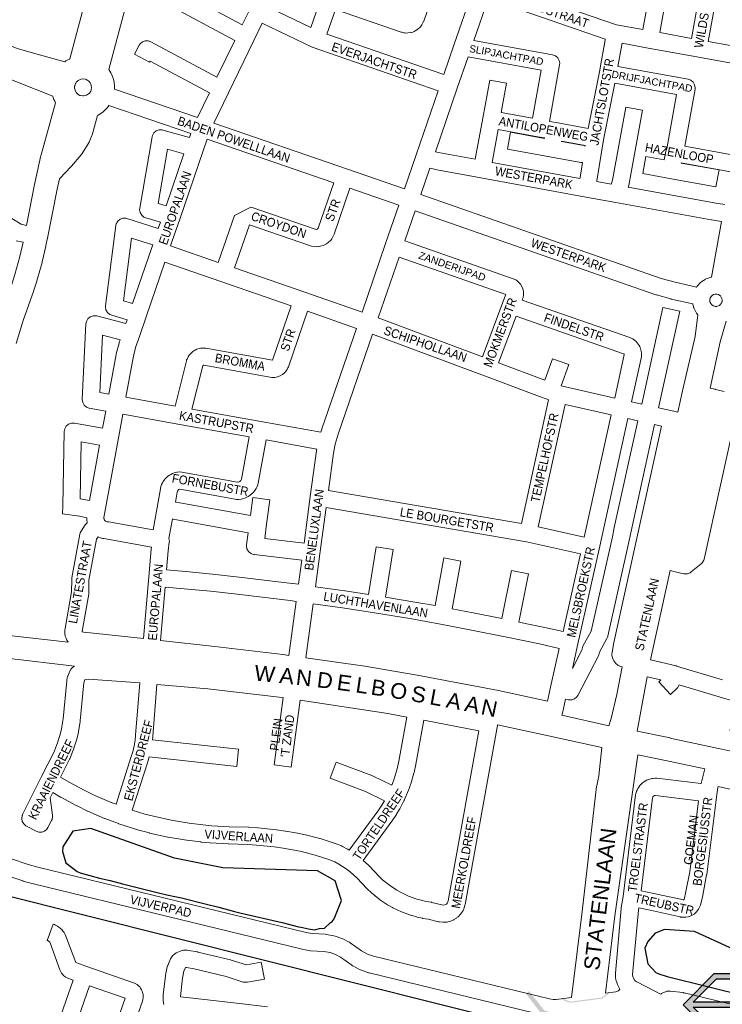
# Model space of a CAD drawing. Header units: metres. Extents: x 123817 to 142006, y 393105 to 406084.
# Tile 80 of 138: x 131212 to 131824, y 397422 to 398279. Entities that reach past the tile are written whole.
import ezdxf
from ezdxf.enums import TextEntityAlignment as Align

# ---------------------------------------------------------------- set-up
doc = ezdxf.new("R2010")
doc.units = ezdxf.units.M
doc.header["$MEASUREMENT"] = 0
doc.styles.add('Style-Arial', font='arial.ttf')

# ---------------------------------------------------------------- blocks, each defined once
blk = doc.blocks.new('NS055_2')
at = {"lineweight": 30}
h = blk.add_hatch(color=5, dxfattribs=at)
h.paths.add_polyline_path([(-19.72, 0), (-31.72, 12), (-19.72, 24), (-5.62, 24), (5.38, 13), (22.28, 13), (11.28, 24), (14.11, 24), (26.11, 12), (14.11, 0), (0, 0), (-11, 11), (-27.89, 11), (-16.89, 0)])
h.paths.add_polyline_path([(0.83, 2), (-10.17, 13), (-27.89, 13), (-18.89, 22), (-6.44, 22), (4.56, 11), (22.28, 11), (13.28, 2)], flags=17)
at = {"color": 5, "lineweight": 30}
for p, q in [((-31.72, 12), (-19.72, 24)), ((-19.72, 24), (-5.62, 24)), ((5.38, 13), (-5.62, 24)), ((22.28, 13), (11.28, 24)), ((11.28, 24), (14.11, 24)), ((26.11, 12), (14.11, 24)), ((-31.72, 12), (-19.72, 0)), ((5.38, 13), (22.28, 13)), ((14.11, 0), (26.11, 12)), ((-27.89, 11), (-11, 11)), ((-27.89, 11), (-16.89, 0)), ((-11, 11), (0, 0)), ((-19.72, 0), (-16.89, 0)), ((0, 0), (14.11, 0))]:
    blk.add_line(p, q, dxfattribs=at)
at = {"color": 5, "lineweight": 30, "flags": 128}
blk.add_lwpolyline([(-10.17, 13), (-27.89, 13), (-18.89, 22), (-6.44, 22), (4.56, 11), (22.28, 11), (13.28, 2), (0.83, 2)], close=True, dxfattribs=at)
blk = doc.blocks.new('gg0-viaduct_61')
at = {"linetype": 'Continuous', "lineweight": 0}
blk.add_hatch(color=7, dxfattribs=at).paths.add_polyline_path([(-55.76, -16.89), (-58, -14), (-40, 0), (40, 0), (58, -14), (55.76, -16.89), (38.75, -3.66), (-38.75, -3.66)])
blk = doc.blocks.new('gg0-viaduct_124')
at = {"linetype": 'Continuous', "lineweight": 0}
blk.add_hatch(color=7, dxfattribs=at).paths.add_polyline_path([(-55.8, -16.9), (-58, -14), (-40, 0), (40, 0), (58, -14), (55.8, -16.9), (38.7, -3.7), (-38.7, -3.7)])

msp = doc.modelspace()

# ---------------------------------------------------------------- linework, layer by layer
msp.add_line((131682.33, 397395.66), (130187.52, 397770.4))
at = {"color": 40, "linetype": 'Continuous', "lineweight": 0, "flags": 128}
for points in [[(131334.03, 398566.32), (131334.2, 398565.23), (131334.68, 398563.39), (131334.78, 398563.13), (131336.13, 398559.72), (131337.14, 398557.8), (131338.03, 398556.49), (131255.16, 398245.12), (131254.88, 398245.01), (131253.59, 398244.38), (131253.44, 398244.3), (131251.84, 398243.34), (131250.95, 398242.74), (131250.88, 398242.68), (131226.65, 398249.23), (131209.32, 398254.19), (131202.93, 398256.79), (131189.28, 398262.98), (131182.8, 398266.22), (131169.73, 398273.4), (131132.83, 398296.14), (131069.6, 398335.28)], [(131376.94, 398550.16), (131374.01, 398548.15), (131373.35, 398547.74), (131372.59, 398547.34), (131372.15, 398547.13), (131289.32, 398235.9), (131290.19, 398234.57), (131290.96, 398233.16), (131292.48, 398229.76), (131292.74, 398229.1), (131293.01, 398228.25), (131293.49, 398226.44), (131293.78, 398224.86), (131294.15, 398221.15), (131294.19, 398220.17), (131294.13, 398219.01), (131294.11, 398218.87)], [(131217.54, 398100.24), (131224.55, 398135.7), (131224.59, 398135.89), (131227.18, 398147.79), (131230.08, 398161.12), (131230.22, 398161.69), (131242.88, 398206.97), (131242.13, 398208.27), (131241.45, 398209.72), (131240.79, 398211.46), (131240.74, 398211.59), (131240.43, 398212.7), (131192.43, 398231.59), (131191.97, 398231.79), (131177.71, 398238.25), (131177.36, 398238.41), (131170.29, 398241.95), (131169.94, 398242.13), (131168.84, 398242.74)], [(131266.98, 398212.89), (131266.45, 398212.9), (131264.39, 398213.28), (131264.06, 398213.4), (131262.49, 398214.28), (131261.01, 398215.62), (131260.92, 398215.73), (131259.86, 398217.56), (131259.77, 398217.8), (131259.4, 398219.61), (131259.4, 398219.78), (131259.4, 398219.78), (131259.4, 398219.79), (131259.43, 398221.46), (131259.47, 398221.72), (131260.16, 398223.72), (131260.33, 398224.03), (131261.12, 398225.1), (131262.11, 398226.1), (131262.59, 398226.47), (131263.05, 398226.74), (131264.97, 398227.51), (131267.19, 398227.67), (131268.86, 398227.41), (131269.47, 398227.2), (131271.02, 398226.34), (131271.66, 398225.77), (131271.66, 398225.77), (131271.66, 398225.77), (131272.4, 398225.12), (131272.74, 398224.71), (131273.02, 398224.27), (131273.89, 398222.34), (131273.95, 398222.09), (131274.14, 398220.25), (131273.92, 398218.41), (131273.8, 398217.99), (131273.44, 398217.13), (131272.33, 398215.42), (131271.97, 398215.03), (131271.58, 398214.68), (131269.79, 398213.54), (131269.56, 398213.44), (131268.75, 398213.24), (131267.5, 398212.93), (131266.98, 398212.89)], [(131289.21, 398204.69), (131288.66, 398203.84), (131287.93, 398202.86), (131287.68, 398202.57), (131286.42, 398201.19), (131285.66, 398200.43), (131284.26, 398199.19), (131282.98, 398198.23), (131279.83, 398196.23), (131279.47, 398196.01), (131279.46, 398196), (131274.97, 398179.8), (131274.73, 398179.05), (131274.55, 398178.6), (131272.03, 398172.6), (131271.24, 398171.09), (131265.91, 398162.74), (131265.14, 398161.69), (131265.05, 398161.59), (131256.62, 398151.81), (131256.28, 398151.43), (131246.12, 398140.79), (131244.15, 398131.73), (131235.7, 398088.98), (131235.7, 398088.98), (131235.7, 398088.98), (131234.43, 398082.55), (131234.36, 398082.24), (131231.16, 398068.36), (131231.04, 398067.92), (131226.59, 398051.95), (131226.49, 398051.61), (131223.97, 398043.71), (131223.88, 398043.42), (131214.66, 398017.26), (131208.55, 397997.3)], [(131214.59, 398085.53), (131211.72, 398073.07), (131207.38, 398057.5), (131204.96, 398049.93), (131195.73, 398023.71), (131195.6, 398023.32), (131189.35, 398002.93), (131189.22, 398002.47), (131180.44, 397968.01), (131180.33, 397967.53), (131176.57, 397949), (131176.54, 397948.86), (131142, 397764.72), (131139.47, 397754.25), (131139.19, 397752.03), (131139.16, 397749.89)], [(131202.33, 397743.14), (131253.92, 397737.21)], [(131259.23, 397716.47), (131200.25, 397723.24), (131157.41, 397726.48), (131156.43, 397726.6), (131153.53, 397727.66)], [(131724.78, 397664.57), (131683.83, 397673.58)], [(131627.75, 397665.44), (131672.16, 397655.67), (131672.17, 397655.67), (131672.17, 397655.67), (131718.46, 397645.48), (131715.84, 397620.96), (131714.14, 397612.28), (131714.03, 397611.52), (131701.37, 397502.71), (131692.21, 397427.97)], [(131749.22, 397659.69), (131777.98, 397653.86), (131778.08, 397653.84), (131820.3, 397644.84), (131820.31, 397644.84), (131820.38, 397644.82), (131901.45, 397626.82)], [(131721.68, 397431.72), (131729.93, 397499.06), (131749.95, 397639.13), (131773.96, 397634.27), (131808.32, 397626.94)]]:
    msp.add_lwpolyline(points, dxfattribs=at)
at = {"color": 9, "linetype": 'Continuous', "lineweight": 0, "flags": 128}
for points in [[(131465.25, 398272.52), (131429.29, 398289.71), (131437.5, 398306.7), (131437.5, 398306.7), (131437.5, 398306.7), (131459.46, 398352.18), (131459.66, 398352.59), (131489.25, 398342.4), (131474.78, 398300.25), (131465.25, 398272.52)], [(131796.57, 398263.06), (131768.99, 398268.06), (131777.32, 398313.81), (131777.32, 398313.81), (131777.32, 398313.81), (131781.98, 398339.41), (131809.57, 398334.42), (131796.57, 398263.06)], [(131850.13, 398253.33), (131811.33, 398260.39), (131825.67, 398339.12)], [(131754.23, 398270.73), (131731.34, 398274.87), (131668.69, 398296.43), (131678.2, 398324.23), (131761.22, 398309.12), (131754.23, 398270.73)], [(131338.71, 398310.47), (131405.39, 398274.74), (131412.51, 398289.45)], [(131580.93, 398231.55), (131479.13, 398266.76), (131486.52, 398288.28), (131543.74, 398268.51), (131544.3, 398268.34), (131545.53, 398268.02), (131546.1, 398267.9), (131546.7, 398267.82), (131547.95, 398267.7), (131549.73, 398267.74), (131552.22, 398268.1), (131552.46, 398268.13), (131553.93, 398268.55), (131555.11, 398269.02), (131556.08, 398269.49), (131556.67, 398269.87), (131558.73, 398271.32), (131560.04, 398272.52), (131560.87, 398273.47), (131560.97, 398273.58), (131561.86, 398274.9), (131563, 398277.08), (131563.41, 398278), (131563.46, 398278.14), (131575.32, 398312.74)], [(131605.35, 398302.38), (131590.01, 398257.95), (131590.01, 398257.95), (131590.01, 398257.95), (131580.93, 398231.55)], [(131706.81, 398184.62), (131678.67, 398189.72), (131672.92, 398190.76), (131681.78, 398240.01), (131681.9, 398241.33), (131681.45, 398243.9), (131680.15, 398246.15), (131678.15, 398247.83), (131675.75, 398248.71), (131607.04, 398261.31), (131619.53, 398297.5), (131656.73, 398284.69), (131656.73, 398284.69), (131656.73, 398284.69), (131721.44, 398262.42), (131721.19, 398259.71), (131717.67, 398240.91), (131717.63, 398240.71), (131716.55, 398233.93), (131706.81, 398184.62)], [(131294.11, 398218.87), (131366.35, 398194.05), (131376.84, 398215.73), (131325.33, 398243.33), (131324.73, 398242.21), (131311.5, 398249.29), (131315.65, 398257.03), (131316.52, 398258.31), (131318.51, 398259.98), (131320.96, 398260.87), (131323.56, 398260.87), (131325.8, 398260.1), (131383.38, 398229.25), (131398.85, 398261.23), (131338.23, 398293.71)], [(131546.63, 398131.96), (131556.82, 398161.49), (131576.05, 398217.37), (131467.15, 398255.03), (131466.64, 398255.27), (131466.37, 398255.35), (131422.76, 398276.2), (131415.49, 398261.17), (131393.47, 398215.68), (131393.47, 398215.68), (131380.63, 398189.14), (131497, 398149.09), (131497, 398149.09), (131497.01, 398149.09), (131546.63, 398131.96)], [(131833.43, 398161.45), (131790.8, 398169.23), (131799.77, 398218.76), (131799.89, 398220.1), (131799.43, 398222.66), (131798.13, 398224.92), (131796.14, 398226.59), (131793.74, 398227.48), (131732.51, 398238.67), (131735.99, 398257.3), (131736.09, 398257.99), (131736.16, 398258.76), (131758.93, 398254.63), (131758.93, 398254.63), (131758.93, 398254.63), (131801.26, 398246.97), (131847.45, 398238.57), (131842.47, 398211.15), (131842.47, 398211.15), (131842.47, 398211.15), (131833.43, 398161.45)], [(131608.39, 398157.76), (131614.91, 398193.65), (131620.93, 398226.74), (131635.69, 398224.06), (131631.01, 398198.35), (131658.16, 398193.43), (131665.7, 398235.3), (131602.1, 398246.97), (131592.67, 398219.57), (131573.64, 398164.3), (131576.24, 398163.63), (131608.39, 398157.76)], [(131217.54, 398100.24), (131212.78, 398101.19), (131192.62, 398113.59), (131131.53, 398152.02), (131117.81, 398160.66), (131168.01, 398240.55), (131168.71, 398241.98), (131168.84, 398242.74)], [(131830.75, 398146.69), (131787.65, 398154.56), (131787.63, 398154.49), (131820.68, 398148.5), (131818.01, 398133.74), (131777.59, 398141.06), (131777.59, 398141.06), (131754.28, 398145.29), (131756.95, 398160.04), (131772.87, 398157.16), (131774.22, 398164.62), (131774.55, 398165.86), (131775.13, 398166.86), (131783.67, 398214.07), (131729.86, 398223.91), (131720.12, 398174.59), (131714.32, 398139.07), (131714.16, 398138.36), (131726.78, 398136.08), (131727.77, 398139.68), (131739.35, 398203.22), (131754.11, 398200.53), (131742.47, 398136.66), (131742.32, 398136), (131741.6, 398133.39), (131816.48, 398119.77), (131825.59, 398118.36)], [(131289.21, 398204.69), (131360.67, 398180.14), (131359.52, 398176.79), (131336.28, 398183.24), (131335.58, 398183.4), (131332.97, 398183.4), (131330.52, 398182.51), (131328.53, 398180.84), (131327.23, 398178.58), (131326.88, 398177.29), (131316.17, 398115.14), (131316.3, 398115.22), (131316.06, 398113.86), (131316.51, 398111.3), (131317.82, 398109.04), (131319.81, 398107.37), (131321.49, 398106.65), (131334.18, 398103.01), (131332.32, 398097.58), (131304.98, 398106.22), (131304.02, 398106.45), (131301.42, 398106.45), (131298.97, 398105.56), (131296.97, 398103.89), (131295.67, 398101.63), (131295.28, 398100.02), (131286.33, 398030.04), (131286.45, 398030.12), (131286.27, 398029.09), (131286.72, 398026.53), (131288.02, 398024.27), (131290.02, 398022.6), (131291.69, 398021.88), (131305.05, 398018.05), (131303.93, 398014.77), (131278.65, 398021.3), (131278.07, 398021.42), (131275.47, 398021.42), (131273.02, 398020.53), (131271.03, 398018.86), (131269.72, 398016.6), (131269.28, 398014.41), (131266, 397948.92), (131266.07, 397948.97), (131265.99, 397948.54), (131266.45, 397945.97), (131267.75, 397943.72), (131269.74, 397942.04), (131272.11, 397941.17), (131286.5, 397938.47), (131283.81, 397923.6), (131259.2, 397927.92), (131256.6, 397927.92), (131254.15, 397927.03), (131252.15, 397925.36), (131250.85, 397923.1), (131250.4, 397920.69), (131249.04, 397856.04), (131248.89, 397848.99), (131263.56, 397846.91), (131269.98, 397845.69), (131269.96, 397844.8), (131269.99, 397844.8), (131269.96, 397844.63), (131270.04, 397843.51), (131270.32, 397841.69), (131270.41, 397841.3), (131269.15, 397840.15), (131268.61, 397839.42), (131265.09, 397834.01), (131264.33, 397832.49), (131264, 397831.27), (131257.05, 397793.23), (131256.93, 397791.96), (131256.82, 397781.07), (131251.06, 397749.06), (131250.95, 397748.16), (131250.84, 397746.27), (131250.91, 397746.28), (131250.83, 397745.84), (131250.96, 397744.43), (131251.32, 397742.57), (131251.64, 397741.42), (131251.91, 397740.77), (131252.77, 397738.94), (131253.8, 397737.34), (131253.85, 397737.28), (131253.92, 397737.21)], [(131699.35, 398141.06), (131699.58, 398141.89), (131701.71, 398154.94), (131700.33, 398154.94), (131700.3, 398154.95), (131673.28, 398159.84), (131636.4, 398166.52), (131639.07, 398181.28), (131668.56, 398175.94), (131668.62, 398176.29), (131662.88, 398177.33), (131628.33, 398183.59), (131623.14, 398155.06), (131699.35, 398141.06)], [(131384.44, 398068.02), (131398.53, 398108.76), (131398.58, 398108.88), (131412.92, 398116), (131414.06, 398115.71), (131469.03, 398096.82), (131470.07, 398096.64), (131470.67, 398096.82), (131471.22, 398097.34), (131471.41, 398097.79), (131485.03, 398137.35), (131374.86, 398175.27), (131371.41, 398165.24), (131350.93, 398105.6), (131344.13, 398085.79), (131344.13, 398085.79), (131342.93, 398082.31), (131384.44, 398068.02)], [(131704.06, 398169.31), (131702.97, 398169.71), (131683.32, 398173.27), (131683.38, 398173.62), (131704.15, 398169.86), (131704.06, 398169.31)], [(131339.06, 398117.21), (131332.09, 398119.21), (131340.26, 398166.57), (131354.64, 398162.58), (131339.06, 398117.21)], [(131801.06, 398046.41), (131801.82, 398047.52), (131802.11, 398047.85), (131804.31, 398050.18), (131805.75, 398051.37), (131808.45, 398053.09), (131808.73, 398053.25), (131810.14, 398053.88), (131813.18, 398054.89), (131814.04, 398055.1), (131822.89, 398103.6), (131814.09, 398104.96), (131813.94, 398104.99), (131813.9, 398104.99), (131730.84, 398120.1), (131703.32, 398125.08), (131703.32, 398125.08), (131703.3, 398125.08), (131613.07, 398141.66), (131573.29, 398148.92), (131572.77, 398149.04), (131568.74, 398150.07), (131560.81, 398127.05), (131770.38, 398054.04), (131782.52, 398050.65), (131801.06, 398046.41)], [(131509.72, 398024.69), (131460.05, 398042.01), (131460.04, 398042.01), (131460.02, 398042.02), (131398.63, 398063.14), (131411.61, 398100.69), (131464.71, 398082.44), (131465.84, 398082.15), (131465.84, 398082.15), (131468.49, 398081.68), (131470.23, 398081.58), (131471.68, 398081.67), (131472.54, 398081.77), (131473.41, 398081.97), (131476.01, 398082.76), (131477.59, 398083.45), (131477.62, 398083.46), (131478.87, 398084.19), (131480.27, 398085.24), (131482.23, 398087.12), (131482.8, 398087.73), (131483.35, 398088.47), (131484.13, 398089.67), (131484.7, 398090.73), (131485.27, 398092.04), (131485.45, 398092.49), (131485.5, 398092.61), (131499.21, 398132.46), (131541.75, 398117.78), (131530.29, 398084.48), (131530.29, 398084.48), (131530.29, 398084.48), (131509.72, 398024.69)], [(131784.78, 397937.65), (131788.99, 397956.09), (131799.8, 398003.45), (131802.19, 398022.27), (131800.99, 398023.82), (131800.03, 398025.42), (131798.74, 398028.36), (131798.56, 398028.81), (131798.3, 398029.69), (131797.94, 398031.25), (131797.87, 398031.75), (131779.01, 398036.07), (131778.66, 398036.15), (131766.12, 398039.65), (131765.67, 398039.79), (131555.92, 398112.87), (131546.9, 398086.66), (131642.12, 398053.4), (131643.4, 398052.81), (131643.63, 398052.67), (131644.55, 398052.09), (131646.13, 398050.78), (131647.59, 398049.16), (131647.78, 398048.94), (131649.02, 398046.85), (131649.82, 398044.82), (131649.88, 398044.66), (131650.29, 398042.83), (131650.4, 398041.74), (131650.44, 398041), (131650.32, 398039.69), (131649.94, 398037.54), (131649.6, 398036.29), (131649.58, 398036.22), (131649.17, 398035.13), (131742.83, 398002.47), (131743.47, 398002.21), (131744.8, 398001.61), (131745.45, 398001.28), (131745.93, 398000.98), (131746.97, 398000.27), (131748.41, 397998.97), (131750.22, 397996.88), (131750.29, 397996.8), (131751.14, 397995.55), (131751.62, 397994.67), (131752.07, 397993.66), (131752.27, 397993.02), (131752.91, 397990.59), (131753.16, 397988.82), (131753.19, 397987.56), (131753.19, 397987.41), (131753.02, 397985.81), (131744.46, 397946.56), (131753.44, 397944.57), (131771.8, 398028.79), (131786.46, 398025.59), (131768.08, 397941.34), (131781.21, 397938.44), (131781.21, 397938.44), (131781.21, 397938.44), (131784.78, 397937.65)], [(131214.59, 398085.53), (131208.52, 398086.75)], [(131309.92, 398032.25), (131302.02, 398034.52), (131309.02, 398089.21), (131327.44, 398083.39), (131326.31, 398080.09), (131326.31, 398080.09), (131326.31, 398080.08), (131309.92, 398032.25)], [(131346.84, 397942.86), (131303.96, 397950.52), (131310.3, 397984.79), (131312.58, 397993.75), (131315.86, 398003.34), (131315.86, 398003.34), (131315.86, 398003.34), (131321.8, 398020.64), (131338.06, 398068.12), (131386.64, 398051.4), (131448.05, 398030.27), (131431.77, 397982.96), (131373.69, 397993.27), (131373.68, 397993.27), (131372.05, 397993.38), (131369.91, 397993.29), (131368.94, 397993.18), (131367.96, 397992.94), (131365.92, 397992.29), (131364.45, 397991.64), (131364.13, 397991.44), (131362.33, 397990.28), (131360.81, 397988.99), (131359.38, 397987.39), (131359.22, 397987.21), (131358.27, 397985.76), (131357.3, 397983.84), (131356.96, 397983.04), (131356.73, 397982.29), (131346.84, 397942.86)], [(131614.65, 397985.78), (131523.83, 398019.6), (131542.02, 398072.48), (131634.97, 398040), (131632.43, 398033.2), (131632.43, 398033.2), (131614.65, 397985.78)], [(131818.1, 398029.64), (131817.42, 398029.67), (131816.86, 398029.77), (131815.98, 398030.06), (131814.51, 398030.93), (131814.36, 398031.07), (131813.39, 398032.31), (131812.76, 398033.74), (131812.72, 398033.94), (131812.64, 398035.75), (131812.69, 398036.09), (131812.95, 398036.95), (131813.67, 398038.24), (131814.59, 398039.21), (131815.71, 398039.93), (131817.2, 398040.42), (131817.41, 398040.44), (131819, 398040.36), (131820.39, 398039.93), (131820.6, 398039.82), (131821.83, 398038.86), (131822.65, 398037.8), (131823.18, 398036.57), (131823.39, 398035.26), (131823.26, 398033.69), (131823.19, 398033.45), (131822.5, 398032.02), (131822.35, 398031.82), (131821.04, 398030.57), (131820.87, 398030.46), (131819.2, 398029.78), (131818.77, 398029.69), (131818.1, 398029.64)], [(131473.85, 397920.05), (131474.64, 397922.77), (131474.75, 397923.11), (131504.84, 398010.5), (131462.22, 398025.36), (131445.62, 397977.1), (131445.58, 397976.97), (131445.23, 397976.18), (131444.48, 397974.67), (131443.51, 397973.2), (131443.36, 397973.02), (131442.23, 397971.76), (131440.43, 397970.29), (131438.49, 397969.15), (131438.44, 397969.12), (131436.01, 397968.23), (131433.79, 397967.84), (131433.77, 397967.84), (131431.17, 397967.84), (131431.16, 397967.84), (131371.88, 397978.36), (131371.56, 397978.35), (131371.43, 397978.3), (131371.31, 397978.23), (131371.22, 397978.12), (131371.08, 397977.84), (131361.64, 397940.21), (131421.53, 397929.46), (131421.53, 397929.46), (131421.53, 397929.46), (131473.85, 397920.05)], [(131729.82, 397949.83), (131738.12, 397987.88), (131738.09, 397987.98), (131737.8, 397988.32), (131737.57, 397988.42), (131643.9, 398021.08), (131628.7, 397980.52), (131669.01, 397965.4), (131675.68, 397983.99), (131689.8, 397978.93), (131683.15, 397960.38), (131729.82, 397949.83)], [(131826.82, 398016.69), (131821.7, 397998.79), (131812.99, 397958.42), (131817.43, 397957.44), (131817.44, 397957.44), (131817.52, 397957.42), (131825.15, 397955.64)], [(131289.2, 397953.23), (131281.31, 397954.7), (131283.8, 398004.47), (131299.05, 398000.54), (131298.29, 397998.33), (131298.12, 397997.75), (131295.7, 397988.26), (131295.59, 397987.77), (131289.2, 397953.23)], [(131648.54, 397840.53), (131480.53, 397869.28), (131484.92, 397901.78), (131486.46, 397909.71), (131488.99, 397918.4), (131518.95, 398005.41), (131616.42, 397969.11), (131664.29, 397951.15), (131664.41, 397951.11), (131671.03, 397948.75), (131671.03, 397948.75), (131671.03, 397948.75), (131672.16, 397948.35), (131648.54, 397840.53)], [(131703.14, 397828.81), (131663.26, 397837.64), (131686.61, 397944.21), (131726.61, 397935.18), (131703.14, 397828.81)], [(131327.68, 397835.05), (131334.12, 397870.94), (131334.26, 397871.57), (131334.72, 397873.27), (131334.91, 397873.88), (131335.16, 397874.48), (131335.9, 397876.08), (131336.55, 397877.21), (131337.55, 397878.65), (131337.96, 397879.18), (131338.38, 397879.64), (131339.62, 397880.89), (131340.61, 397881.73), (131342.05, 397882.74), (131342.63, 397883.12), (131343.16, 397883.4), (131344.75, 397884.15), (131345.97, 397884.6), (131347.66, 397885.07), (131348.36, 397885.23), (131348.93, 397885.31), (131350.68, 397885.48), (131352.72, 397885.4), (131352.75, 397885.39), (131401.22, 397876.6), (131401.98, 397876.69), (131402.61, 397876.88), (131403.2, 397877.18), (131403.72, 397877.58), (131404.17, 397878.06), (131404.52, 397878.62), (131404.72, 397879.12), (131411.47, 397916.02), (131351.09, 397926.86), (131301.26, 397935.77), (131297.24, 397913.59), (131297.24, 397913.59), (131297.24, 397913.59), (131285.81, 397850.4), (131284.99, 397845.73), (131284.97, 397845.1), (131285.05, 397844.56), (131285.23, 397844.04), (131285.55, 397843.44), (131286.02, 397842.94), (131286.45, 397842.61), (131286.93, 397842.36), (131287.46, 397842.2), (131288.63, 397842.04), (131288.94, 397841.99), (131288.96, 397841.99), (131327.68, 397835.05)], [(131836.08, 397938.4), (131807.69, 397809.6), (131807.41, 397808.65), (131806.11, 397806.39), (131805.09, 397805.39), (131796.49, 397798.41), (131795.52, 397797.74), (131793.07, 397796.85), (131790.46, 397796.85), (131790.14, 397796.91), (131782.41, 397798.63), (131782.41, 397798.63), (131782.41, 397798.63), (131778.13, 397799.58), (131762.48, 397728.58), (131761.09, 397721.82), (131783.27, 397716.65), (131783.36, 397716.61), (131783.73, 397716.52), (131823.54, 397704.54)], [(131692.96, 397714.3), (131701.28, 397730.19), (131701.71, 397732.62), (131702.18, 397733.66), (131709.4, 397746.83), (131727.76, 397829.15), (131729.39, 397837.24), (131749.85, 397930), (131741.24, 397931.9), (131716.17, 397818.25), (131716.17, 397818.24), (131716.17, 397818.24), (131697.83, 397735.98), (131697.83, 397735.97), (131697.83, 397735.97), (131692.96, 397714.3)], [(131724.78, 397664.57), (131726.58, 397670.83), (131731.7, 397691.86), (131736.32, 397715.86), (131735.18, 397716.09), (131732.92, 397716.94), (131730.92, 397718.62), (131730.85, 397718.7), (131729.82, 397719.97), (131729.18, 397720.89), (131728.37, 397722.27), (131727.77, 397723.52), (131727.32, 397726.08), (131727.32, 397727.01), (131727.32, 397727.02), (131727.56, 397728.4), (131727.45, 397728.41), (131728.78, 397735.43), (131728.82, 397735.65), (131770.65, 397925.41), (131764.5, 397926.77), (131744.04, 397834.01), (131742.4, 397825.88), (131723.81, 397742.52), (131723.54, 397741.59), (131723.07, 397740.55), (131716.45, 397728.48), (131716.04, 397726.2), (131715.64, 397725.29), (131697.69, 397690.98), (131696.79, 397689.63), (131694.79, 397687.96), (131692.34, 397687.07), (131689.74, 397687.07), (131689.57, 397687.1), (131686.98, 397687.62), (131684.22, 397675.34), (131684.22, 397675.34), (131684.22, 397675.34), (131683.83, 397673.58)], [(131272.39, 397860.5), (131264.17, 397862.06), (131265.21, 397911.64), (131281.14, 397908.84), (131272.39, 397860.5)], [(131459.24, 397823.54), (131464.69, 397864.11), (131464.69, 397864.11), (131464.69, 397864.11), (131470.08, 397904), (131470.15, 397904.43), (131470.35, 397905.44), (131426.24, 397913.37), (131419.34, 397875.65), (131419.01, 397874.44), (131418.9, 397874.16), (131418.15, 397872.31), (131417.54, 397871.13), (131416.47, 397869.45), (131415.88, 397868.65), (131415.65, 397868.39), (131414.3, 397866.92), (131413.32, 397866.03), (131411.73, 397864.82), (131410.95, 397864.3), (131410.6, 397864.12), (131408.82, 397863.21), (131407.59, 397862.72), (131405.68, 397862.14), (131404.81, 397861.93), (131404.37, 397861.87), (131402.39, 397861.64), (131401.39, 397861.59), (131400.39, 397861.61), (131399.23, 397861.72), (131399.19, 397861.73), (131351.1, 397870.45), (131351.04, 397870.44), (131350.6, 397870.32), (131350.18, 397870.12), (131349.81, 397869.86), (131349.49, 397869.53), (131349.22, 397869.16), (131349.03, 397868.74), (131348.83, 397867.98), (131347.26, 397859.26), (131347.76, 397859.26), (131347.8, 397859.25), (131412.52, 397847.47), (131414.62, 397863.11), (131429.49, 397861.12), (131426.34, 397837.69), (131426.34, 397837.69), (131426.34, 397837.69), (131424.99, 397827.65), (131459.24, 397823.54)], [(131684.81, 397746.54), (131699.9, 397814.17), (131652.89, 397824.57), (131478.52, 397854.41), (131473.12, 397814.21), (131473.12, 397814.21), (131469.27, 397785.57), (131494.89, 397781.94), (131494.97, 397781.93), (131515.45, 397778.81), (131522.13, 397820.44), (131536.94, 397818.07), (131530.27, 397776.45), (131555.58, 397772.26), (131555.66, 397772.25), (131555.67, 397772.24), (131573.51, 397769.07), (131581.1, 397810.59), (131595.86, 397807.9), (131588.27, 397766.35), (131606.4, 397762.89), (131606.47, 397762.88), (131631.5, 397757.86), (131639.96, 397799.76), (131654.66, 397796.8), (131646.19, 397754.84), (131667.37, 397750.37), (131667.43, 397750.36), (131684.81, 397746.54)], [(131454.42, 397787.67), (131449.11, 397788.42), (131448.96, 397788.44), (131402.69, 397793.99), (131402.59, 397794), (131379.42, 397796.48), (131379.36, 397796.49), (131356.17, 397798.77), (131356.1, 397798.77), (131339.57, 397800.25), (131340.97, 397816.75), (131341.89, 397824.32), (131341.94, 397825.22), (131341.56, 397827.41), (131344.65, 397844.66), (131345.11, 397844.49), (131410.52, 397832.59), (131409.11, 397822.11), (131409.24, 397822.21), (131409.04, 397821.11), (131409.5, 397818.54), (131410.8, 397816.29), (131412.79, 397814.61), (131415.24, 397813.72), (131415.65, 397813.66), (131457.24, 397808.67), (131454.42, 397787.67)], [(131319.38, 397740.48), (131267.48, 397746.11), (131267.39, 397746.11), (131267.07, 397746.14), (131266.01, 397746.2), (131265.97, 397746.21), (131265.93, 397746.24), (131265.9, 397746.28), (131265.87, 397746.33), (131265.87, 397746.34), (131265.9, 397746.85), (131271.7, 397779.03), (131271.81, 397780.28), (131271.93, 397791.16), (131278.49, 397827.1), (131279.82, 397829.15), (131280.63, 397828.73), (131281.81, 397828.25), (131283.56, 397827.69), (131284.51, 397827.46), (131284.82, 397827.41), (131286.47, 397827.19), (131326.26, 397820.06), (131326.06, 397818.42), (131326.03, 397818.15), (131324, 397794.09), (131319.38, 397740.48)], [(131446.05, 397725.79), (131440.93, 397726.46), (131440.84, 397726.47), (131381.64, 397733.51), (131381.59, 397733.52), (131334.3, 397738.84), (131338.3, 397785.31), (131354.73, 397783.84), (131377.86, 397781.56), (131400.95, 397779.09), (131447.09, 397773.56), (131452.41, 397772.81), (131446.05, 397725.79)], [(131671.22, 397685.89), (131673.94, 397698.05), (131673.94, 397698.05), (131673.94, 397698.05), (131681.54, 397731.9), (131664.24, 397735.7), (131635.86, 397741.69), (131603.56, 397748.16), (131578.19, 397753), (131553.09, 397757.47), (131520.5, 397762.86), (131492.75, 397767.1), (131467.27, 397770.71), (131460.91, 397723.76), (131512.04, 397716.47), (131512.28, 397716.43), (131557.61, 397708.48), (131557.62, 397708.48), (131557.7, 397708.46), (131628.51, 397695.16), (131628.71, 397695.12), (131671.22, 397685.89)], [(131627.75, 397665.44), (131627.64, 397664.85), (131627.64, 397664.85), (131627.64, 397664.85), (131599.44, 397508.92), (131599.29, 397508.26), (131598.73, 397506.26), (131598.55, 397505.69), (131598.33, 397505.15), (131597.71, 397503.77), (131597.24, 397502.9), (131596.43, 397501.62), (131595.82, 397500.77), (131595.53, 397500.45), (131593.46, 397498.24), (131592.41, 397497.42), (131591.93, 397497), (131589.35, 397495.42), (131589.17, 397495.31), (131587.55, 397494.61), (131584.65, 397493.76), (131583.82, 397493.56), (131583.19, 397493.48), (131581.68, 397493.34), (131580.2, 397493.36), (131577.19, 397493.69), (131576.7, 397493.75), (131576.22, 397493.86), (131567.34, 397496.03), (131562.81, 397496.8), (131562.76, 397496.81), (131562.4, 397496.88), (131557.66, 397497.96), (131557.29, 397498.06), (131553.26, 397499.19), (131552.74, 397499.36), (131544.86, 397502.21), (131544.2, 397502.48), (131536.62, 397506.07), (131536.15, 397506.31), (131532.5, 397508.37), (131532.43, 397508.41), (131532.04, 397508.65), (131525.05, 397513.28), (131524.47, 397513.71), (131517.96, 397518.98), (131517.55, 397519.33), (131514.49, 397522.2), (131514.15, 397522.54), (131505.26, 397532.01), (131499.4, 397537.25), (131496.06, 397539.83), (131489.61, 397544.08), (131486.03, 397546.08), (131480.73, 397548.08), (131468.95, 397551.92), (131456.96, 397555.01), (131451.02, 397556.25), (131440.91, 397557.92), (131433.3, 397559.01), (131417.85, 397560.62), (131410.24, 397561.12), (131393.36, 397561.61), (131393.15, 397561.62), (131377.61, 397562.5), (131377.32, 397562.53), (131369.57, 397563.27), (131369.34, 397563.29), (131357.27, 397564.82), (131356.98, 397564.86), (131340.98, 397567.54), (131340.91, 397567.55), (131340.62, 397567.61), (131324.77, 397571.07), (131324.5, 397571.13), (131316.64, 397573.16), (131316.22, 397573.28), (131297.92, 397579.15), (131297.76, 397579.22), (131297.56, 397579.28), (131285.84, 397583.71), (131285.53, 397583.84), (131271.02, 397590.1), (131270.73, 397590.23), (131261.55, 397594.65), (131261.27, 397594.79), (131247.33, 397602.23), (131247.11, 397602.35), (131247, 397602.41), (131240.42, 397606.37), (131238.07, 397601.65), (131240.21, 397586.56), (131240.28, 397585.5), (131239.83, 397582.94), (131239.39, 397581.95), (131236.08, 397575.8), (131235.22, 397574.53), (131233.23, 397572.85), (131230.78, 397571.96), (131228.17, 397571.96), (131226.06, 397572.67), (131217.38, 397577.12), (131217.05, 397577.3), (131215.06, 397578.97), (131213.75, 397581.23), (131213.3, 397583.8), (131213.75, 397586.36), (131214.23, 397587.18), (131214.09, 397587.14), (131223.6, 397606.25), (131230.6, 397620.32), (131230.61, 397620.33), (131230.62, 397620.35), (131241.47, 397641.89), (131243.1, 397645.73), (131244.57, 397649.63), (131247.08, 397657.92), (131248.01, 397661.9), (131249.41, 397670.43), (131252.55, 397703.74), (131252.64, 397704.38), (131252.98, 397706.25), (131253.31, 397707.48), (131253.42, 397707.76), (131255.18, 397712.05), (131256.37, 397714.02), (131257.5, 397715.11), (131259.23, 397716.47)], [(131295.48, 397596.1), (131291.31, 397597.68), (131277.1, 397603.81), (131268.2, 397608.09), (131254.56, 397615.37), (131247.15, 397619.82), (131254.97, 397635.36), (131255.17, 397635.78), (131256.96, 397639.99), (131257.09, 397640.3), (131258.7, 397644.58), (131258.73, 397644.66), (131258.86, 397645.05), (131261.51, 397653.8), (131261.64, 397654.28), (131262.67, 397658.74), (131262.77, 397659.22), (131264.26, 397668.25), (131264.32, 397668.76), (131267.45, 397702.02), (131267.6, 397702.8), (131268.3, 397704.52), (131268.79, 397704.9), (131271.55, 397705.2), (131316.13, 397701.76), (131312.5, 397656.44), (131312.01, 397651.86), (131311.2, 397646.97), (131310.03, 397641.9), (131308.8, 397637.66), (131295.48, 397596.1)], [(131901.45, 397626.82), (131909.4, 397663.2), (131847.35, 397681.75), (131845.41, 397658.81), (131830.46, 397660.08), (131832.67, 397686.14), (131826.71, 397687.92), (131826.71, 397687.92), (131826.7, 397687.93), (131785.95, 397700.19), (131785.72, 397699.6), (131784.51, 397697.6), (131783.87, 397696.93), (131778.38, 397691.82), (131768.17, 397702.81), (131769.86, 397704.38), (131758.19, 397707.1), (131749.22, 397659.69)], [(131498.59, 397556.12), (131523.54, 397590.04), (131527.07, 397595.38), (131529.3, 397599.16), (131512.65, 397607.15), (131481.99, 397618.78), (131487.31, 397632.81), (131518.27, 397621.06), (131518.85, 397620.81), (131535.73, 397612.71), (131536.37, 397614.19), (131537.84, 397618.31), (131540.38, 397627.12), (131541.78, 397633.73), (131548.7, 397672.04), (131532.07, 397675.08), (131455.93, 397686.9), (131448.03, 397628.56), (131433.17, 397630.57), (131441.08, 397689.03), (131437.52, 397689.49), (131375.39, 397696.7), (131331.08, 397700.53), (131327.45, 397655.14), (131327.43, 397654.94), (131327.13, 397652.14), (131402.17, 397644.05), (131400.57, 397629.14), (131324.33, 397637.35), (131323.17, 397633.37), (131323.11, 397633.18), (131309.65, 397591.14), (131320.6, 397587.63), (131328.1, 397585.69), (131343.64, 397582.3), (131359.3, 397579.68), (131371.11, 397578.19), (131378.61, 397577.47), (131393.9, 397576.6), (131410.81, 397576.11), (131411.09, 397576.09), (131418.98, 397575.57), (131419.27, 397575.55), (131435, 397573.91), (131435.28, 397573.87), (131443.11, 397572.76), (131443.28, 397572.73), (131453.63, 397571.02), (131453.7, 397571.01), (131453.93, 397570.96), (131460.19, 397569.66), (131460.54, 397569.58), (131472.92, 397566.38), (131473.38, 397566.25), (131485.54, 397562.29), (131485.87, 397562.17), (131491.86, 397559.91), (131492.86, 397559.44), (131497.17, 397557.04), (131497.26, 397556.99), (131497.64, 397556.75), (131498.59, 397556.12)], [(131581.08, 397508.35), (131579.31, 397508.54), (131570.65, 397510.67), (131570.17, 397510.77), (131570.12, 397510.78), (131565.52, 397511.56), (131561.18, 397512.55), (131557.59, 397513.56), (131550.29, 397516.19), (131543.28, 397519.51), (131540.1, 397521.31), (131533.63, 397525.59), (131527.61, 397530.47), (131524.92, 397532.99), (131515.97, 397542.52), (131515.5, 397542.97), (131510.7, 397547.27), (131535.73, 397581.31), (131535.95, 397581.61), (131539.68, 397587.26), (131539.88, 397587.58), (131542.35, 397591.74), (131542.54, 397592.1), (131546.19, 397599.1), (131546.37, 397599.51), (131546.43, 397599.61), (131550.24, 397608.49), (131550.4, 397608.89), (131550.41, 397608.93), (131552.04, 397613.48), (131552.18, 397613.93), (131554.87, 397623.22), (131555, 397623.74), (131556.48, 397630.73), (131556.52, 397630.95), (131563.45, 397669.29), (131611.56, 397660.2), (131584.74, 397511.93), (131584.43, 397510.82), (131584.25, 397510.43), (131584.11, 397510.19), (131583.22, 397509.26), (131582.34, 397508.72), (131581.11, 397508.35), (131581.08, 397508.35)], [(131734.35, 397435.14), (131734.01, 397435.65), (131732.68, 397438.01), (131732.17, 397439.12), (131732.13, 397439.24), (131731.25, 397441.8), (131730.92, 397443.12), (131730.52, 397445.8), (131730.43, 397446.8), (131730.41, 397448.16), (131730.41, 397448.28), (131730.53, 397448.94), (131730.44, 397448.94), (131735.46, 397505.48), (131735.55, 397506.11), (131737.25, 397515.86), (131748, 397604.29), (131748.27, 397605.56), (131748.77, 397607.23), (131748.9, 397607.61), (131749.26, 397608.44), (131750.05, 397610), (131750.74, 397611.11), (131751.79, 397612.5), (131752.04, 397612.82), (131752.66, 397613.48), (131753.94, 397614.67), (131754.96, 397615.47), (131756.43, 397616.42), (131756.77, 397616.63), (131757.58, 397617.04), (131759.18, 397617.72), (131760.42, 397618.13), (131762.12, 397618.52), (131762.52, 397618.6), (131763.42, 397618.71), (131765.16, 397618.8), (131766.47, 397618.76), (131804.93, 397614.08), (131804.98, 397614.32), (131807.13, 397622.44), (131808.32, 397626.94)], [(131858.85, 397603.02), (131819.79, 397611.65), (131819.58, 397610.88), (131818.66, 397604.73), (131809.95, 397535.09), (131809.88, 397534.61), (131806.52, 397517.11), (131806.46, 397516.83), (131804.73, 397509.31), (131804.47, 397508.43), (131804.45, 397508.38), (131803.77, 397506.56), (131802.86, 397504.84), (131801.74, 397503.25), (131801.36, 397502.77), (131800.41, 397501.82), (131798.92, 397500.58), (131797.87, 397499.85), (131797.27, 397499.54), (131795.51, 397498.72), (131793.66, 397498.14), (131793.65, 397498.14), (131791.73, 397497.8), (131789.79, 397497.72), (131787.85, 397497.88), (131787.2, 397497.97), (131786.88, 397498.03), (131760.78, 397503.79), (131750.73, 397505.86), (131750.38, 397503.84), (131745.42, 397448), (131745.42, 397447.54), (131745.65, 397446.04), (131746.09, 397444.76), (131746.75, 397443.58), (131747.62, 397442.54), (131748.53, 397441.78), (131765.3, 397433.13), (131765.45, 397433.05), (131769.59, 397430.79), (131770.14, 397431.2), (131770.45, 397431.37), (131772.37, 397432.36), (131773.94, 397432.96), (131775.34, 397433.32), (131775.91, 397433.44), (131778.11, 397433.5), (131789.38, 397432.15), (131789.79, 397432.09), (131790.26, 397431.99), (131953.39, 397392.38)], [(131790.07, 397512.75), (131789.64, 397512.79), (131763.96, 397518.45), (131763.85, 397518.47), (131752.95, 397520.71), (131762.81, 397601.83), (131762.93, 397602.24), (131763.13, 397602.62), (131763.39, 397602.97), (131763.7, 397603.26), (131764.06, 397603.5), (131764.46, 397603.67), (131764.88, 397603.76), (131765.31, 397603.79), (131802.86, 397599.22), (131795.1, 397537.19), (131791.82, 397520.07), (131790.22, 397513.16), (131790.07, 397512.75)], [(131241.12, 397393.89), (131258.15, 397443.09), (131253.48, 397444.74), (131252.22, 397445.32), (131251.21, 397446.02), (131249.84, 397447.14), (131248.86, 397448.12), (131248.12, 397449.17), (131247.23, 397450.7), (131246.67, 397451.89), (131238, 397475.63), (131237.68, 397476.18), (131237.27, 397476.66), (131236.77, 397477.06), (131236.06, 397477.44), (131235.6, 397477.61), (131240.82, 397491.67), (131241.76, 397491.32), (131242.7, 397490.9), (131244.47, 397489.95), (131244.67, 397489.84), (131245.6, 397489.2), (131247.17, 397487.95), (131248.16, 397487), (131249.47, 397485.48), (131249.55, 397485.39), (131250.27, 397484.37), (131251.28, 397482.64), (131251.86, 397481.42), (131260.33, 397458.23), (131270.15, 397454.76), (131311.53, 397440.39), (131312.82, 397439.8), (131313.79, 397439.13), (131315.14, 397438.03), (131316.16, 397437.03), (131316.85, 397436.06), (131317.74, 397434.57), (131318.35, 397433.28), (131318.67, 397432.13), (131319, 397430.42), (131319.13, 397429.01), (131319.04, 397427.82), (131318.76, 397426.1), (131318.44, 397424.82), (131301.35, 397375.8)], [(131337.1, 397421.92), (131336.61, 397424.98), (131336.51, 397426.17), (131336.54, 397426.33), (131336.51, 397426.33), (131336.58, 397429.47), (131336.63, 397430.17), (131338.54, 397446.73), (131338.64, 397447.37), (131340.09, 397454.48), (131340.39, 397455.55), (131340.52, 397455.87), (131342.84, 397461.45), (131344.02, 397463.39), (131344.71, 397464.11), (131346.63, 397465.86), (131347.94, 397466.82), (131348.63, 397467.17), (131351.3, 397468.36), (131353.05, 397468.9), (131354.31, 397469.01), (131357.35, 397469.03), (131358.69, 397468.91), (131358.71, 397468.91), (131366.32, 397467.55), (131366.74, 397467.46), (131395.18, 397460.67), (131395.74, 397460.51), (131409.06, 397456.22), (131421.8, 397458.7), (131424.67, 397443.98), (131410.04, 397441.13), (131409.9, 397441.1), (131407.3, 397441.1), (131406.3, 397441.35), (131391.41, 397446.15), (131363.47, 397452.82), (131356.75, 397454.02), (131356, 397454.02), (131354.65, 397450.77), (131353.41, 397444.69), (131351.57, 397428.79), (131351.57, 397428.52), (131359.81, 397427.57), (131359.81, 397427.57), (131359.81, 397427.57), (131405.77, 397422.26), (131427.43, 397419.76)], [(131287.18, 397380.71), (131256.14, 397391.43), (131272.31, 397438.13), (131303.43, 397427.32), (131287.18, 397380.71)]]:
    msp.add_lwpolyline(points, dxfattribs=at)
at = {"flags": 128}
msp.add_lwpolyline([(131468.25, 397486.91), (131472.78, 397488.01), (131476.98, 397488.37), (131481.84, 397492.93), (131483.67, 397494.11), (131485.56, 397496.27), (131491.94, 397512.47), (131486.33, 397529.42), (131470.82, 397538.26), (131388.54, 397540.74), (131346.43, 397549.19), (131273.67, 397574.96), (131257.73, 397572.69), (131249.18, 397559.04), (131248.8, 397555.02), (131251.74, 397545.2), (131261.64, 397537.49), (131264.38, 397536.35), (131281.1, 397531.91), (131290.28, 397529.7), (131301.05, 397526.82), (131330.08, 397519.68), (131339.87, 397517.39), (131348.06, 397515.64), (131352.44, 397514.6), (131373.21, 397509.31), (131384.89, 397506.47), (131398.57, 397502.9), (131403.27, 397501.75), (131441.32, 397492.92), (131453.38, 397489.83), (131457.92, 397488.78), (131463.04, 397487.72)], close=True, dxfattribs=at)
at = {"color": 191, "linetype": 'Continuous', "lineweight": 0, "flags": 128}
for points in [[(131203.6, 397548.83), (131218.93, 397543.65), (131227.32, 397541.31), (131461.03, 397484.47), (131466.23, 397483.53), (131477.78, 397482.89), (131478.6, 397482.8), (131485.2, 397481.7), (131485.27, 397481.69), (131486.48, 397481.37), (131492.22, 397479.33), (131493.14, 397478.93), (131498.4, 397476.21), (131498.71, 397476.04), (131499.4, 397475.59), (131509.15, 397468.44), (131514.5, 397465.6), (131519.86, 397463.8), (131672.97, 397426.66), (131676.12, 397426.19), (131678.87, 397426.27), (131692.21, 397427.97)], [(131669.76, 397412), (131516, 397449.29), (131515.38, 397449.47), (131509.14, 397451.57), (131508.01, 397452.06), (131501.63, 397455.45), (131501.4, 397455.57), (131500.71, 397456.02), (131491, 397463.15), (131486.71, 397465.36), (131482.07, 397467.02), (131476.54, 397467.94), (131464.94, 397468.58), (131464.05, 397468.68), (131464.02, 397468.69), (131458.14, 397469.75), (131457.7, 397469.84), (131223.65, 397526.76), (131223.4, 397526.83), (131214.7, 397529.26), (131214.32, 397529.38), (131198.56, 397534.7)], [(131734.35, 397435.14), (131733.07, 397433.58), (131730.7, 397432.87), (131721.68, 397431.72)]]:
    msp.add_lwpolyline(points, dxfattribs=at)
at = {"flags": 128}
msp.add_lwpolyline([(131857.13, 397458.82), (131799.35, 397485.22), (131773.06, 397487.14), (131765.1, 397483.85), (131758.7, 397476.74), (131756.14, 397470.82), (131758.62, 397457.22), (131765.66, 397449.78), (131768.11, 397448.56), (131775.38, 397446.26), (131845.62, 397428.79)], dxfattribs=at)

# ---------------------------------------------------------------- block references
at = {"color": 5, "lineweight": 30, "xscale": 2.25, "yscale": 2.25, "zscale": 2.25}
msp.add_blockref('NS055_2', (131860.85, 397394.64), dxfattribs=at)
at = {"color": 7, "linetype": 'Continuous', "lineweight": 0, "rotation": 165.9268718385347}
msp.add_blockref('gg0-viaduct_61', (131705.29, 397403.47), dxfattribs=at)
at = {"color": 7, "linetype": 'Continuous', "lineweight": 0, "xscale": 0.3575000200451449, "yscale": 0.2581465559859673, "zscale": 0.3575000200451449, "rotation": 187.4464139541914}
msp.add_blockref('gg0-viaduct_124', (131704.96, 397425.11), dxfattribs=at)

# ---------------------------------------------------------------- texts
at = {"color": 8, "style": 'Style-Arial', "width": 0.909091}
for s, rotation, p in [('NIMRODSTRAAT', 340.99065, (131669.84, 398288.36)), ('WILDSTR', 79.71822, (131806.63, 398276.48)), ('EVERJACHTSTR', 340.99794, (131520.44, 398243.62)), ('JACHTSLOTSTR', 79.68231, (131718.59, 398207.86)), ('BADEN POWELLLAAN', 340.97985, (131398.07, 398174.97)), ('ANTILOPENWEG', 349.74639, (131667.78, 398184.22)), ('HAZENLOOP', 349.79355, (131786.08, 398162.88)), ('WESTERPARK', 349.68798, (131659.42, 398141.64)), ('EUROPALAAN', 71.03412, (131346.9, 398115.35)), ('STR', 70.28432, (131484.28, 398113.54)), ('CROYDON', 341.02872, (131437.25, 398100.6)), ('WESTERPARK', 340.79139, (131689.64, 398074.23)), ('MOKMERSTR', 69.43923, (131630, 398006.89)), ('FINDELSTR', 340.79139, (131694.38, 398011.53)), ('STR', 70.96707, (131445.26, 398000.43)), ('SCHIPHOLLAAN', 341.01063, (131564.91, 397996.96)), ('BROMMA', 349.9037, (131403.49, 397981.17)), ('KASTRUPSTR', 349.7351, (131383, 397929.02)), ('TEMPELHOFSTR', 77.6551, (131668.8, 397897.94)), ('FORNEBUSTR', 349.7813, (131377.53, 397874.28)), ('BENELUXLAAN', 82.3334, (131468.06, 397835.21)), ('LE BOURGETSTR', 350.2937, (131583.65, 397843.85)), ('LINATESTRAAT', 79.65391, (131264.13, 397789.45)), ('MELSBROEKSTR', 77.5551, (131700.32, 397780.91)), ('EUROPALAAN', 85.1874, (131329.89, 397772.13)), ('STATENLAAN', 77.5675, (131757.92, 397761.47)), ('LUCHTHAVENLAAN', 350.70484, (131521.65, 397769.93)), ("'T ZAND", 82.767, (131444.79, 397655.56)), ('PLEIN', 82.767, (131434.88, 397656.91)), ('TORTELDREEF', 56.01303, (131524.33, 397578.44)), ('TROELSTRASTR', 82.7329, (131749.98, 397558.64)), ('BORGESIUSSTR', 82.8252, (131806.32, 397563.78)), ('GOEMAN', 82.8252, (131796.4, 397565.04)), ('MEERKOLDREEF', 79.7285, (131598.41, 397545.36)), ('VIJVERLAAN', 356.15321, (131402.32, 397568.3)), ('VIJVERPAD', 347.00449, (131334.47, 397507.35)), ('TREUBSTR', 347.5371, (131772.93, 397509.05))]:
    msp.add_text(s, height=7.7, rotation=rotation, dxfattribs=at).set_placement(p, align=Align.MIDDLE_CENTER)
at = {"color": 8, "style": 'Style-Arial'}
for s, rotation, p in [('SLIPJACHTPAD', 349.61265, (131635.43, 398248.48)), ('DRIJFJACHTPAD', 349.61265, (131762.3, 398225.6)), ('ZANDERIJPAD', 340.80948, (131588.29, 398064.43))]:
    msp.add_text(s, height=6.3, rotation=rotation, dxfattribs=at).set_placement(p, align=Align.MIDDLE_CENTER)
at = {"style": 'Style-Arial'}
for s, rotation, p in [('W', 354.50921, (131425.03, 397709.86)), ('A', 353.88755, (131444.21, 397707.91)), ('N', 353.36347, (131459.25, 397706.24)), ('D', 352.77669, (131477.5, 397704.03)), ('E', 352.22315, (131494.39, 397701.81)), ('L', 351.72464, (131509.78, 397699.65)), ('B', 351.24803, (131524.07, 397697.51)), ('O', 350.67201, (131541.68, 397694.72)), ('S', 350.09617, (131559.06, 397691.78)), ('L', 349.59767, (131574.35, 397689.04)), ('A', 349.10237, (131589.76, 397686.15)), ('A', 348.57066, (131605.81, 397682.98)), ('N', 348.04653, (131620.63, 397679.92)), ('STATENLAAN', 82.9866, (131717.09, 397513.56))]:
    msp.add_text(s, height=13.6, rotation=rotation, dxfattribs=at).set_placement(p, align=Align.MIDDLE_CENTER)
at = {"color": 8, "char_height": 7.7, "attachment_point": 5, "style": 'Style-Arial'}
for s, insert, rotation in [('\\H1x;\\W0.909091;EKSTERDREEF', (131315.13, 397634.35), 75.22545), ('\\H1x;\\W0.909091;KRAAIENDREEF', (131239.11, 397617.68), 63.5409)]:
    msp.add_mtext(s, dxfattribs=dict(at, insert=insert, rotation=rotation))

doc.saveas('drawing.dxf')
